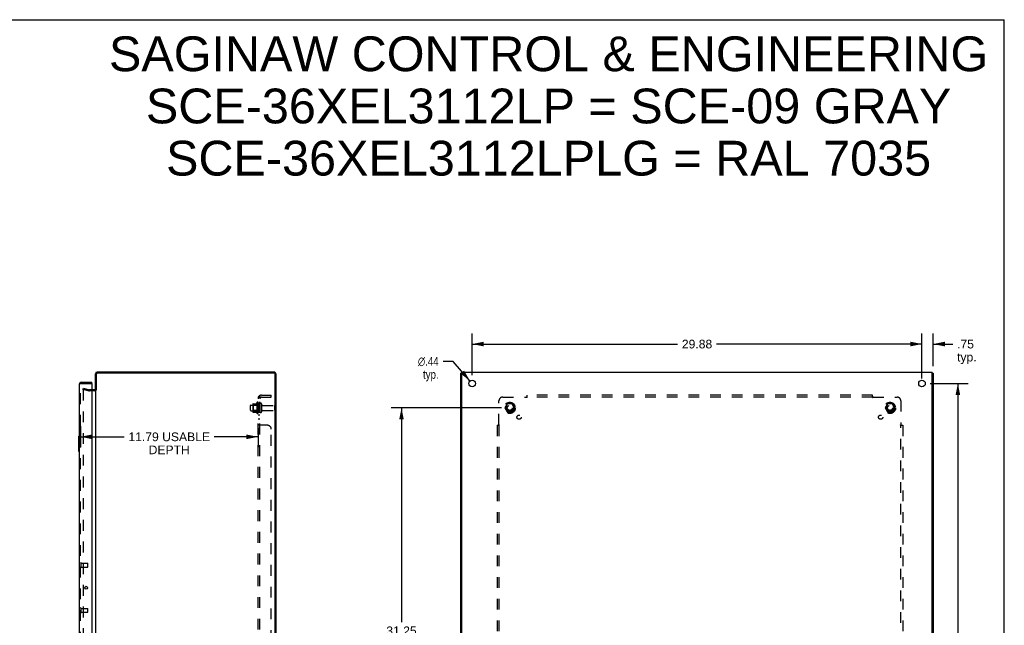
# Model space of a CAD drawing. Header units: inches. Extents: x 0 to 131, y 0 to 85.
# Tile 8 of 8: x 65 to 131, y 44 to 85. Entities that reach past the tile are written whole.
import ezdxf

# ---------------------------------------------------------------- set-up
doc = ezdxf.new("R2010")
doc.units = ezdxf.units.IN
doc.header["$LTSCALE"] = 7.192308
doc.header["$MEASUREMENT"] = 0
doc.linetypes.add('HIDDEN', pattern=[0.2, 0.1, -0.1])
doc.layers.get('0').update_dxf_attribs({"linetype": 'CONTINUOUS'})
for name, color, linetype in [('DEFAULT_2', 8, 'HIDDEN'), ('DIMENSIONS', 7, 'CONTINUOUS'), ('DOOR_ASSEMBLY', 7, 'CONTINUOUS'), ('SUBPANEL', 7, 'CONTINUOUS')]:
    doc.layers.add(name, color=color, linetype=linetype)
doc.styles.get("Standard").update_dxf_attribs({"font": 'arial.ttf'})
doc.styles.add('TEXTSTYLE_1', font='gdt', dxfattribs={"width": 0.8})
doc.dimstyles.new('DIMSTYLE_1', dxfattribs={"dimtxt": 0.576923, "dimasz": 0.769231, "dimexe": 0.09, "dimexo": 0.07, "dimgap": 0.0375, "dimtad": 0, "dimtih": 1, "dimtoh": 1, "dimzin": 4, "dimdsep": 46, "dimtxsty": 'Standard', "dimblk": '_FILLED', "dimblk1": '_FILLED', "dimblk2": '_FILLED', "dimcen": 0.09, "dimadec": 3, "dimazin": 1, "dimtfac": 1, "dimtdec": 3, "dimtofl": 0, "dimtmove": 0, "dimatfit": 3, "dimldrblk": '_FILLED', "dimfxl": 0, "dimtolj": 1, "dimtzin": 4, "dimarcsym": 0})
doc.dimstyles.new('DIMSTYLE_2', dxfattribs={"dimtxt": 0.576923, "dimasz": 0.769231, "dimexe": 0.09, "dimexo": 0.07, "dimgap": 0.09, "dimtad": 0, "dimtih": 1, "dimtoh": 1, "dimzin": 4, "dimdsep": 46, "dimtxsty": 'Standard', "dimblk": '_FILLED', "dimblk1": '_FILLED', "dimblk2": '_FILLED', "dimcen": 0.09, "dimadec": 3, "dimazin": 1, "dimtfac": 1, "dimtdec": 3, "dimtofl": 0, "dimtmove": 0, "dimatfit": 1, "dimldrblk": '_FILLED', "dimfxl": 0, "dimtolj": 1, "dimtzin": 4, "dimarcsym": 0})

# ---------------------------------------------------------------- blocks, each defined once
blk = doc.blocks.new('_FILLED')
at = {"color": 0, "linetype": 'ByBlock'}
blk.add_solid([(0, 0), (-1, 0.2), (-1, -0.2)], dxfattribs=at)
blk = doc.blocks.new('*D6')
at = {"layer": 'DIMENSIONS', "color": 2, "linetype": 'Continuous'}
for p, q in [((69.417, 57.649), (69.417, 56.25)), ((81.21, 57.54), (81.21, 56.25)), ((69.417, 56.943), (72.319, 56.943)), ((81.21, 56.943), (78.309, 56.943))]:
    blk.add_line(p, q, dxfattribs=at)
at = {"layer": 'DIMENSIONS', "color": 2, "linetype": 'Continuous', "xscale": 0.7692307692, "yscale": 0.7692307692, "zscale": 0.7692307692, "rotation": 180}
blk.add_blockref('_FILLED', (69.417, 56.943), dxfattribs=at)
at = {"layer": 'DIMENSIONS', "color": 2, "linetype": 'Continuous', "xscale": 0.7692307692, "yscale": 0.7692307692, "zscale": 0.7692307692}
blk.add_blockref('_FILLED', (81.21, 56.943), dxfattribs=at)
at = {"layer": 'DIMENSIONS', "color": 2, "linetype": 'Continuous', "insert": (75.314, 57.231), "char_height": 0.57692, "width": 5.41321, "attachment_point": 2, "line_spacing_factor": 0.9}
blk.add_mtext('11.79 USABLE\\PDEPTH', dxfattribs=at)
blk = doc.blocks.new('*D7')
at = {"layer": 'DIMENSIONS', "color": 2, "linetype": 'Continuous'}
for p, q in [((125.841, 60.487), (128.377, 60.487)), ((127.685, 60.487), (127.685, 43.814)), ((127.685, 25.987), (127.685, 42.66)), ((125.841, 25.987), (128.377, 25.987))]:
    blk.add_line(p, q, dxfattribs=at)
at = {"layer": 'DIMENSIONS', "color": 2, "linetype": 'Continuous', "xscale": 0.7692307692, "yscale": 0.7692307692, "zscale": 0.7692307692}
for p, rotation in [((127.685, 60.487), 90), ((127.685, 25.987), 270)]:
    blk.add_blockref('_FILLED', p, dxfattribs=dict(at, rotation=rotation))
at = {"layer": 'DIMENSIONS', "color": 2, "linetype": 'Continuous', "insert": (127.685, 43.526), "char_height": 0.5769, "width": 2.01601, "attachment_point": 2, "line_spacing_factor": 0.9}
blk.add_mtext('34.50', dxfattribs=at)
blk = doc.blocks.new('*D8')
at = {"layer": 'DIMENSIONS', "color": 2, "linetype": 'Continuous'}
for p, q in [((95.428, 61.026), (95.428, 63.788)), ((125.303, 61.026), (125.303, 63.788)), ((95.428, 63.096), (109.069, 63.096)), ((125.303, 63.096), (111.662, 63.096))]:
    blk.add_line(p, q, dxfattribs=at)
at = {"layer": 'DIMENSIONS', "color": 2, "linetype": 'Continuous', "xscale": 0.7692307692, "yscale": 0.7692307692, "zscale": 0.7692307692, "rotation": 180}
blk.add_blockref('_FILLED', (95.428, 63.096), dxfattribs=at)
at = {"layer": 'DIMENSIONS', "color": 2, "linetype": 'Continuous', "xscale": 0.7692307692, "yscale": 0.7692307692, "zscale": 0.7692307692}
blk.add_blockref('_FILLED', (125.303, 63.096), dxfattribs=at)
at = {"layer": 'DIMENSIONS', "color": 2, "linetype": 'Continuous', "insert": (110.365, 63.384), "char_height": 0.5769, "width": 2.01601, "attachment_point": 2, "line_spacing_factor": 0.9}
blk.add_mtext('29.88', dxfattribs=at)
blk = doc.blocks.new('*D11')
at = {"layer": 'DIMENSIONS', "color": 2, "linetype": 'Continuous'}
for p, q in [((94.168, 61.947), (93.495, 61.947)), ((95.285, 60.653), (94.168, 61.947))]:
    blk.add_line(p, q, dxfattribs=at)
at = {"layer": 'DIMENSIONS', "color": 2, "linetype": 'Continuous', "xscale": 0.7692307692, "yscale": 0.7692307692, "zscale": 0.7692307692, "rotation": 310.7939435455}
blk.add_blockref('_FILLED', (95.285, 60.653), dxfattribs=at)
at = {"layer": 'DIMENSIONS', "color": 2, "linetype": 'Continuous', "insert": (93.206, 62.235), "char_height": 0.57692, "width": 1.88876, "attachment_point": 3, "line_spacing_factor": 0.9, "style": 'TEXTSTYLE_1'}
blk.add_mtext('{\\fgdt;n}\\fArial;.44\\Ptyp.', dxfattribs=at)
blk = doc.blocks.new('*D13')
at = {"layer": 'DIMENSIONS', "color": 2, "linetype": 'Continuous'}
for p, q in [((97.389, 58.862), (90.047, 58.862)), ((90.739, 58.862), (90.739, 44.648)), ((90.739, 27.612), (90.739, 43.495)), ((97.389, 27.612), (90.047, 27.612))]:
    blk.add_line(p, q, dxfattribs=at)
at = {"layer": 'DIMENSIONS', "color": 2, "linetype": 'Continuous', "xscale": 0.7692307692, "yscale": 0.7692307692, "zscale": 0.7692307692}
for p, rotation in [((90.739, 58.862), 90), ((90.739, 27.612), 270)]:
    blk.add_blockref('_FILLED', p, dxfattribs=dict(at, rotation=rotation))
at = {"layer": 'DIMENSIONS', "color": 2, "linetype": 'Continuous', "insert": (90.739, 44.36), "char_height": 0.5769, "width": 2.01601, "attachment_point": 2, "line_spacing_factor": 0.9}
blk.add_mtext('31.25', dxfattribs=at)
blk = doc.blocks.new('*D15')
at = {"layer": 'DIMENSIONS', "color": 2, "linetype": 'Continuous'}
for p, q in [((125.303, 60.807), (125.303, 63.788)), ((126.053, 61.633), (126.053, 63.788)), ((125.303, 63.096), (123.764, 63.096)), ((126.053, 63.096), (127.344, 63.096))]:
    blk.add_line(p, q, dxfattribs=at)
at = {"layer": 'DIMENSIONS', "color": 2, "linetype": 'Continuous', "xscale": 0.7692307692, "yscale": 0.7692307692, "zscale": 0.7692307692}
blk.add_blockref('_FILLED', (125.303, 63.096), dxfattribs=at)
at = {"layer": 'DIMENSIONS', "color": 2, "linetype": 'Continuous', "xscale": 0.7692307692, "yscale": 0.7692307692, "zscale": 0.7692307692, "rotation": 180}
blk.add_blockref('_FILLED', (126.053, 63.096), dxfattribs=at)
at = {"layer": 'DIMENSIONS', "color": 2, "linetype": 'Continuous', "insert": (127.632, 63.384), "char_height": 0.5769, "width": 1.29754, "attachment_point": 1, "line_spacing_factor": 0.9}
blk.add_mtext('.75\\Ptyp.', dxfattribs=at)

msp = doc.modelspace()

# ---------------------------------------------------------------- linework, layer by layer
at = {"color": 7, "linetype": 'Continuous'}
for p, q in [((0, 84.615), (130.769, 84.615)), ((130.769, 0), (130.769, 84.615)), ((94.753, 61.174), (94.678, 61.174)), ((125.978, 61.174), (126.053, 61.174))]:
    msp.add_line(p, q, dxfattribs=at)
at = {"color": 3, "linetype": 'Continuous'}
for p, q in [((70.41, 60.062), (70.41, 61.12)), ((70.473, 61.094), (70.473, 60.06)), ((82.274, 61.237), (70.527, 61.237)), ((82.267, 61.174), (70.553, 61.174)), ((82.347, 25.38), (82.347, 61.094)), ((82.41, 25.373), (82.41, 61.101)), ((94.678, 25.3), (94.678, 61.174)), ((94.753, 25.237), (94.753, 61.237)), ((94.753, 61.237), (125.978, 61.237)), ((125.978, 25.237), (125.978, 61.237)), ((126.053, 61.174), (126.053, 25.3)), ((70.368, 60.062), (70.167, 60.062)), ((70.41, 60.035), (70.41, 26.439))]:
    msp.add_line(p, q, dxfattribs=at)
for centre in [(95.428, 60.487), (125.303, 60.487)]:
    msp.add_circle(centre, 0.219, dxfattribs=at)
for centre, radius, start, end in [((70.527, 61.12), 0.117, 90, 180), ((70.553, 61.094), 0.08, 90, 180), ((82.267, 61.094), 0.08, 0, 90), ((82.274, 61.101), 0.136, 0, 90), ((70.368, 60.104), 0.042, 270, 360)]:
    msp.add_arc(centre, radius, start, end, dxfattribs=at)
at = {"layer": 'DEFAULT_2', "color": 8, "linetype": 'HIDDEN'}
for p, q in [((69.598, 60.094), (69.617, 60.167)), ((69.617, 60.167), (70.003, 60.063)), ((69.598, 60.094), (69.984, 59.991)), ((69.598, 60.063), (69.598, 26.412)), ((70.167, 60.062), (70.01, 60.062)), ((70.368, 59.987), (70.01, 59.987)), ((80.71, 58.705), (80.71, 59.02)), ((80.74, 59.05), (81.335, 59.05)), ((80.874, 59.118), (80.874, 58.607)), ((80.894, 59.046), (80.874, 59.066)), ((80.885, 59.14), (81.113, 59.14)), ((80.894, 59.046), (80.894, 58.679)), ((81.19, 59.046), (80.894, 59.046)), ((81.14, 59.218), (81.14, 58.506)), ((81.19, 59.046), (81.21, 59.066)), ((81.19, 59.046), (81.19, 58.679)), ((81.21, 59.196), (81.21, 58.528)), ((81.335, 59.12), (81.335, 58.605)), ((81.445, 59.12), (81.445, 58.605)), ((81.508, 59.027), (82.305, 59.027)), ((82.335, 58.727), (82.335, 58.997)), ((97.764, 59.135), (97.61, 58.867)), ((97.61, 58.857), (97.764, 58.59)), ((98.082, 59.14), (97.773, 59.14)), ((98.245, 58.867), (98.091, 59.135)), ((98.091, 58.59), (98.245, 58.857)), ((123.014, 59.135), (122.86, 58.867)), ((122.86, 58.857), (123.014, 58.59)), ((123.332, 59.14), (123.023, 59.14)), ((123.495, 58.867), (123.341, 59.135)), ((123.341, 58.59), (123.495, 58.857)), ((80.74, 58.675), (81.335, 58.675)), ((80.894, 58.679), (80.874, 58.659)), ((80.885, 58.585), (81.113, 58.585)), ((81.19, 58.679), (80.894, 58.679)), ((81.19, 58.679), (81.21, 58.659)), ((81.508, 58.697), (82.305, 58.697)), ((98.082, 58.585), (97.773, 58.585)), ((123.332, 58.585), (123.023, 58.585))]:
    msp.add_line(p, q, dxfattribs=at)
for points in [[(69.598, 60.063), (69.598, 60.063), (69.598, 60.064), (69.598, 60.065), (69.598, 60.066), (69.598, 60.066), (69.598, 60.067), (69.598, 60.068), (69.599, 60.069), (69.599, 60.069), (69.599, 60.07), (69.599, 60.071), (69.6, 60.071), (69.6, 60.072), (69.6, 60.073), (69.601, 60.073), (69.601, 60.074), (69.602, 60.075), (69.602, 60.075), (69.603, 60.076), (69.603, 60.076), (69.604, 60.077), (69.604, 60.077), (69.605, 60.078), (69.605, 60.078), (69.606, 60.079), (69.606, 60.079), (69.607, 60.08), (69.608, 60.08), (69.608, 60.08), (69.609, 60.081), (69.61, 60.081), (69.61, 60.081), (69.611, 60.082), (69.612, 60.082), (69.612, 60.082), (69.613, 60.082), (69.614, 60.082), (69.615, 60.082), (69.615, 60.082), (69.616, 60.083), (69.617, 60.083), (69.617, 60.083)], [(69.617, 60.083), (69.616, 60.083), (69.614, 60.082), (69.612, 60.082), (69.61, 60.081), (69.608, 60.08), (69.607, 60.079), (69.605, 60.078), (69.604, 60.077), (69.602, 60.076), (69.601, 60.074), (69.6, 60.072), (69.599, 60.07), (69.599, 60.069), (69.598, 60.067), (69.598, 60.065), (69.598, 60.063)], [(69.622, 60.082), (69.62, 60.082), (69.618, 60.083), (69.617, 60.083)], [(69.617, 60.083), (69.617, 60.083), (69.618, 60.083), (69.619, 60.082), (69.62, 60.082), (69.62, 60.082), (69.621, 60.082), (69.622, 60.082)]]:
    msp.add_lwpolyline(points, dxfattribs=at)
for centre, radius in [((97.928, 58.862), 0.372), ((97.928, 58.862), 0.356), ((97.928, 58.862), 0.312), ((97.928, 58.862), 0.204), ((97.928, 58.862), 0.188), ((97.928, 58.862), 0.183), ((97.928, 58.862), 0.165), ((123.178, 58.862), 0.372), ((123.178, 58.862), 0.356), ((123.178, 58.862), 0.312), ((123.178, 58.862), 0.204), ((123.178, 58.862), 0.188), ((123.178, 58.862), 0.183), ((123.178, 58.862), 0.165)]:
    msp.add_circle(centre, radius, dxfattribs=at)
for centre, radius, start, end in [((70.01, 60.087), 0.1, 255, 270), ((70.01, 60.087), 0.025, 255, 270), ((70.368, 60.104), 0.117, 270, 326.90018), ((80.74, 59.02), 0.03, 90, 180), ((81.016, 59.118), 0.141, 174.79195, 180), ((80.885, 59.13), 0.01, 90, 174.80617), ((81.094, 59.15), 0.01, 270, 336.03207), ((81.741, 58.862), 0.698, 149.33687, 156.03207), ((81.172, 59.196), 0.0384, 0, 145.55034), ((81.39, 59.12), 0.055, 0, 180), ((81.508, 59.09), 0.0625, 180, 270), ((82.305, 58.997), 0.03, 360, 90), ((97.619, 58.862), 0.01, 150.01268, 209.98829), ((97.773, 59.13), 0.01, 90.01235, 149.98915), ((98.082, 59.13), 0.01, 30.01204, 89.98872), ((98.236, 58.862), 0.01, 330.01268, 29.98829), ((122.869, 58.862), 0.01, 150.01268, 209.98829), ((123.023, 59.13), 0.01, 90.01235, 149.98915), ((123.332, 59.13), 0.01, 30.01204, 89.98872), ((123.486, 58.862), 0.01, 330.01268, 29.98829), ((80.74, 58.705), 0.03, 180, 270), ((81.016, 58.607), 0.141, 180, 185.20805), ((80.885, 58.595), 0.01, 185.19383, 270), ((81.094, 58.575), 0.01, 23.96793, 90), ((81.741, 58.862), 0.698, 203.96793, 210.66313), ((81.172, 58.528), 0.0384, 214.44966, 360), ((81.39, 58.605), 0.055, 180, 360), ((81.508, 58.635), 0.0625, 90, 180), ((82.305, 58.727), 0.03, 270, 0), ((97.773, 58.595), 0.01, 210.01204, 269.98872), ((98.082, 58.595), 0.01, 270.01235, 329.98915), ((123.023, 58.595), 0.01, 210.01204, 269.98872), ((123.332, 58.595), 0.01, 270.01235, 329.98915)]:
    msp.add_arc(centre, radius, start, end, dxfattribs=at)
at = {"layer": 'DOOR_ASSEMBLY', "color": 3, "linetype": 'Continuous'}
for p, q in [((69.342, 60.445), (69.342, 26.029)), ((69.459, 60.562), (70.167, 60.562)), ((70.167, 60.472), (70.167, 26.002))]:
    msp.add_line(p, q, dxfattribs=at)
at = {"layer": 'DOOR_ASSEMBLY', "color": 8, "linetype": 'HIDDEN'}
for p, q in [((69.417, 26.029), (69.417, 60.445)), ((69.459, 60.487), (70.152, 60.487)), ((69.46, 48.287), (69.46, 48.571)), ((69.46, 48.553), (69.907, 48.553)), ((69.917, 48.315), (69.917, 48.543)), ((69.46, 48.305), (69.907, 48.305)), ((69.46, 45.287), (69.46, 45.571)), ((69.46, 45.553), (69.907, 45.553)), ((69.46, 45.305), (69.907, 45.305)), ((69.917, 45.315), (69.917, 45.543))]:
    msp.add_line(p, q, dxfattribs=at)
at = {"layer": 'DOOR_ASSEMBLY', "color": 7, "linetype": 'Continuous'}
for p, q in [((70.167, 60.487), (70.152, 60.487)), ((70.167, 60.487), (70.167, 60.562)), ((69.282, 56.972), (69.282, 56.002)), ((69.297, 56.987), (69.342, 56.987)), ((69.329, 56.887), (69.329, 56.087)), ((69.297, 55.987), (69.342, 55.987))]:
    msp.add_line(p, q, dxfattribs=at)
for points in [[(69.327, 56.923), (69.328, 56.918), (69.328, 56.912), (69.329, 56.906), (69.329, 56.9), (69.329, 56.894), (69.329, 56.887)], [(69.329, 56.087), (69.329, 56.081), (69.329, 56.075), (69.329, 56.069), (69.328, 56.063), (69.328, 56.057), (69.327, 56.051)]]:
    msp.add_lwpolyline(points, dxfattribs=at)
at = {"layer": 'DOOR_ASSEMBLY', "color": 3, "linetype": 'Continuous'}
msp.add_circle((69.795, 46.929), 0.094, dxfattribs=at)
for centre, radius, start, end in [((69.459, 60.445), 0.117, 90, 180), ((70.152, 60.472), 0.015, 0, 90)]:
    msp.add_arc(centre, radius, start, end, dxfattribs=at)
at = {"layer": 'DOOR_ASSEMBLY', "color": 8, "linetype": 'HIDDEN'}
for centre, radius, start, end in [((69.459, 60.445), 0.042, 90, 180), ((69.439, 48.571), 0.0215, 360, 180), ((69.907, 48.543), 0.01, 360, 90), ((69.439, 48.287), 0.0215, 180, 0), ((69.907, 48.315), 0.01, 270, 0), ((69.439, 45.571), 0.0215, 360, 180), ((69.439, 45.287), 0.0215, 180, 0), ((69.907, 45.543), 0.01, 360, 90), ((69.907, 45.315), 0.01, 270, 0)]:
    msp.add_arc(centre, radius, start, end, dxfattribs=at)
at = {"layer": 'DOOR_ASSEMBLY', "color": 7, "linetype": 'Continuous'}
for centre, start, end in [((69.297, 56.972), 90, 180), ((69.327, 56.972), 0, 90), ((69.297, 56.002), 180, 270), ((69.327, 56.002), 270, 360)]:
    msp.add_arc(centre, 0.015, start, end, dxfattribs=at)
at = {"layer": 'SUBPANEL', "color": 8, "linetype": 'HIDDEN'}
for p, q in [((81.21, 26.894), (81.21, 59.581)), ((81.335, 59.581), (81.21, 59.581)), ((81.264, 59.62), (81.361, 59.54)), ((81.288, 59.579), (81.289, 59.579)), ((81.291, 59.578), (81.292, 59.578)), ((81.292, 59.578), (81.294, 59.577)), ((81.294, 59.577), (81.295, 59.577)), ((81.295, 59.577), (81.297, 59.576)), ((81.297, 59.576), (81.298, 59.576)), ((81.298, 59.576), (81.3, 59.576)), ((81.3, 59.576), (81.301, 59.575)), ((81.301, 59.575), (81.303, 59.575)), ((81.303, 59.575), (81.304, 59.574)), ((81.304, 59.574), (81.306, 59.573)), ((81.335, 26.894), (81.335, 59.581)), ((81.336, 59.561), (81.335, 59.561)), ((81.447, 59.706), (82.085, 59.706)), ((81.447, 59.581), (82.085, 59.581)), ((82.085, 59.581), (82.085, 59.706)), ((97.459, 59.581), (99.048, 59.581)), ((99.062, 59.595), (99.059, 59.592)), ((99.067, 59.6), (99.062, 59.595)), ((99.084, 59.54), (99.084, 59.706)), ((122.021, 59.706), (99.084, 59.706)), ((122.021, 59.581), (99.084, 59.581)), ((122.021, 59.54), (122.021, 59.706)), ((122.057, 59.581), (123.646, 59.581)), ((81.335, 59.112), (81.21, 59.112)), ((97.209, 57.741), (97.209, 59.331)), ((123.896, 59.331), (123.896, 57.741)), ((81.335, 58.612), (81.21, 58.612)), ((81.335, 58.384), (81.21, 58.384)), ((81.335, 58.103), (81.21, 58.103)), ((81.335, 57.741), (81.21, 57.741)), ((81.213, 57.734), (81.212, 57.736)), ((81.216, 57.731), (81.214, 57.733)), ((81.835, 57.706), (81.264, 57.706)), ((81.335, 57.74), (81.335, 57.741)), ((81.356, 57.721), (81.355, 57.722)), ((81.36, 57.716), (81.359, 57.717)), ((81.361, 57.713), (81.361, 57.714)), ((81.361, 57.71), (81.361, 57.712)), ((97.084, 57.706), (97.084, 28.769)), ((97.084, 57.706), (97.25, 57.706)), ((97.209, 57.706), (97.209, 28.769)), ((123.855, 57.706), (124.021, 57.706)), ((123.896, 28.769), (123.896, 57.706)), ((123.911, 57.727), (123.907, 57.731)), ((123.915, 57.723), (123.911, 57.727)), ((124.021, 57.706), (124.021, 28.769)), ((82.085, 29.019), (82.085, 57.456))]:
    msp.add_line(p, q, dxfattribs=at)
for points in [[(81.233, 59.601), (81.23, 59.6), (81.227, 59.598), (81.224, 59.597), (81.221, 59.595), (81.219, 59.594), (81.216, 59.592), (81.214, 59.59), (81.213, 59.589), (81.212, 59.587), (81.211, 59.585), (81.211, 59.584), (81.21, 59.582), (81.21, 59.581)], [(81.264, 59.62), (81.263, 59.618), (81.261, 59.616), (81.258, 59.614), (81.255, 59.612), (81.253, 59.61), (81.249, 59.609), (81.246, 59.607), (81.243, 59.605), (81.239, 59.604), (81.233, 59.601)], [(81.279, 59.581), (81.278, 59.581), (81.278, 59.581), (81.277, 59.581), (81.277, 59.581), (81.277, 59.581), (81.276, 59.581), (81.276, 59.581), (81.276, 59.581), (81.276, 59.581), (81.276, 59.581)], [(81.276, 59.581), (81.276, 59.581), (81.276, 59.581), (81.276, 59.581), (81.276, 59.581), (81.276, 59.581), (81.277, 59.581), (81.277, 59.581), (81.278, 59.581), (81.278, 59.581), (81.279, 59.581), (81.279, 59.581), (81.279, 59.581), (81.28, 59.58), (81.28, 59.58), (81.281, 59.58), (81.282, 59.58), (81.282, 59.58), (81.283, 59.58), (81.283, 59.58), (81.284, 59.58), (81.284, 59.58), (81.285, 59.579), (81.286, 59.579), (81.286, 59.579), (81.287, 59.579), (81.288, 59.579)], [(81.289, 59.579), (81.29, 59.578), (81.291, 59.578)], [(81.306, 59.573), (81.308, 59.573), (81.309, 59.573), (81.309, 59.572), (81.31, 59.572), (81.311, 59.572), (81.312, 59.571), (81.313, 59.571), (81.314, 59.571), (81.315, 59.57), (81.316, 59.57), (81.317, 59.569), (81.318, 59.569), (81.318, 59.569), (81.319, 59.568), (81.32, 59.568), (81.321, 59.568), (81.322, 59.567), (81.323, 59.567), (81.323, 59.566), (81.324, 59.566), (81.325, 59.566), (81.326, 59.565), (81.326, 59.565), (81.327, 59.565), (81.328, 59.564), (81.329, 59.564), (81.329, 59.564), (81.33, 59.563), (81.331, 59.563), (81.331, 59.563), (81.332, 59.562), (81.333, 59.562), (81.333, 59.562), (81.334, 59.561), (81.334, 59.561), (81.335, 59.561), (81.335, 59.56), (81.336, 59.56), (81.337, 59.56), (81.337, 59.56), (81.337, 59.559), (81.338, 59.559), (81.338, 59.559), (81.339, 59.559), (81.339, 59.558), (81.339, 59.558)], [(81.353, 59.554), (81.348, 59.559), (81.347, 59.561), (81.345, 59.563), (81.343, 59.565), (81.342, 59.567), (81.34, 59.569), (81.339, 59.571), (81.338, 59.573), (81.337, 59.575), (81.336, 59.576), (81.336, 59.578), (81.335, 59.58), (81.335, 59.581)], [(81.339, 59.558), (81.339, 59.558), (81.339, 59.558), (81.339, 59.558), (81.339, 59.559), (81.338, 59.559), (81.338, 59.559), (81.338, 59.559), (81.337, 59.56), (81.337, 59.56), (81.336, 59.56), (81.336, 59.561)], [(81.339, 59.558), (81.339, 59.558), (81.339, 59.558)], [(81.361, 59.54), (81.361, 59.541), (81.361, 59.541), (81.361, 59.542), (81.361, 59.543), (81.361, 59.544), (81.361, 59.544), (81.36, 59.545), (81.359, 59.547), (81.358, 59.548), (81.357, 59.549), (81.356, 59.551), (81.355, 59.552), (81.353, 59.554)], [(99.059, 59.592), (99.057, 59.59), (99.056, 59.589), (99.054, 59.587), (99.052, 59.585), (99.051, 59.584), (99.05, 59.582), (99.048, 59.581)], [(99.058, 59.567), (99.057, 59.569), (99.056, 59.571), (99.055, 59.573), (99.053, 59.575), (99.052, 59.576), (99.051, 59.578), (99.05, 59.58), (99.048, 59.581)], [(99.084, 59.54), (99.082, 59.541), (99.081, 59.541), (99.079, 59.542), (99.078, 59.543), (99.077, 59.544), (99.075, 59.544), (99.074, 59.545), (99.073, 59.547), (99.072, 59.548), (99.07, 59.549), (99.069, 59.551), (99.068, 59.552), (99.067, 59.554), (99.065, 59.555), (99.064, 59.557), (99.063, 59.559), (99.062, 59.561), (99.061, 59.563), (99.058, 59.567)], [(99.084, 59.62), (99.082, 59.618), (99.081, 59.616), (99.08, 59.614), (99.078, 59.612), (99.077, 59.61), (99.075, 59.609), (99.074, 59.607), (99.072, 59.605), (99.071, 59.604), (99.07, 59.603), (99.068, 59.601), (99.067, 59.6)], [(122.021, 59.62), (122.023, 59.618), (122.024, 59.616), (122.026, 59.614), (122.027, 59.612), (122.028, 59.61), (122.03, 59.609), (122.031, 59.607), (122.033, 59.605), (122.034, 59.604), (122.035, 59.603), (122.037, 59.601), (122.038, 59.6), (122.044, 59.594)], [(122.021, 59.54), (122.023, 59.541), (122.024, 59.541), (122.026, 59.542), (122.027, 59.543), (122.028, 59.544), (122.03, 59.544), (122.031, 59.545), (122.032, 59.547), (122.034, 59.548), (122.035, 59.549), (122.036, 59.551), (122.037, 59.552), (122.038, 59.554), (122.04, 59.555), (122.041, 59.557), (122.042, 59.559), (122.043, 59.561), (122.044, 59.563)], [(122.044, 59.594), (122.046, 59.592), (122.048, 59.59), (122.05, 59.589), (122.051, 59.587), (122.053, 59.585), (122.054, 59.584), (122.056, 59.582), (122.057, 59.581)], [(122.044, 59.563), (122.047, 59.567), (122.048, 59.569), (122.049, 59.571), (122.051, 59.573), (122.052, 59.575), (122.053, 59.576), (122.054, 59.578), (122.056, 59.58), (122.057, 59.581)], [(81.211, 57.739), (81.21, 57.74), (81.21, 57.741)], [(81.219, 57.729), (81.216, 57.731), (81.214, 57.733), (81.213, 57.734), (81.212, 57.736), (81.211, 57.737), (81.211, 57.739), (81.21, 57.74), (81.21, 57.741)], [(81.224, 57.726), (81.221, 57.727), (81.219, 57.729)], [(81.23, 57.723), (81.227, 57.724), (81.224, 57.726)], [(81.243, 57.717), (81.236, 57.72), (81.233, 57.722), (81.23, 57.723)], [(81.261, 57.709), (81.258, 57.71), (81.255, 57.712), (81.253, 57.713), (81.249, 57.715), (81.246, 57.716), (81.243, 57.717)], [(81.264, 57.706), (81.263, 57.707), (81.261, 57.709)], [(81.342, 57.731), (81.34, 57.733), (81.339, 57.734), (81.338, 57.735), (81.337, 57.737), (81.336, 57.738), (81.336, 57.739), (81.335, 57.74), (81.335, 57.741)], [(81.348, 57.727), (81.345, 57.729), (81.343, 57.73), (81.342, 57.731), (81.34, 57.733), (81.339, 57.734), (81.338, 57.735)], [(81.353, 57.723), (81.352, 57.724), (81.35, 57.726), (81.348, 57.727)], [(81.361, 57.706), (81.361, 57.708), (81.361, 57.709), (81.361, 57.71), (81.361, 57.712), (81.361, 57.713), (81.361, 57.714), (81.36, 57.716), (81.359, 57.717), (81.358, 57.718), (81.357, 57.72), (81.356, 57.721), (81.355, 57.722), (81.353, 57.723)], [(81.361, 57.706), (81.361, 57.708), (81.361, 57.709)], [(97.17, 57.706), (97.172, 57.707), (97.174, 57.709), (97.176, 57.71), (97.178, 57.712), (97.179, 57.713), (97.181, 57.715), (97.183, 57.716), (97.184, 57.717), (97.186, 57.719), (97.187, 57.72), (97.189, 57.722), (97.19, 57.723), (97.196, 57.729)], [(97.196, 57.729), (97.198, 57.731), (97.2, 57.733), (97.201, 57.734), (97.203, 57.736), (97.205, 57.737), (97.206, 57.739), (97.208, 57.74), (97.209, 57.741)], [(97.227, 57.729), (97.223, 57.731), (97.221, 57.733), (97.219, 57.734), (97.217, 57.735), (97.215, 57.737), (97.213, 57.738), (97.212, 57.739), (97.21, 57.74), (97.209, 57.741)], [(97.25, 57.706), (97.249, 57.708), (97.249, 57.709), (97.248, 57.71), (97.247, 57.712), (97.246, 57.713), (97.245, 57.714), (97.244, 57.716), (97.243, 57.717), (97.242, 57.718), (97.241, 57.72), (97.239, 57.721), (97.238, 57.722), (97.236, 57.723), (97.235, 57.724), (97.233, 57.726), (97.231, 57.727), (97.229, 57.728), (97.227, 57.729)], [(123.855, 57.706), (123.856, 57.708), (123.857, 57.709), (123.857, 57.71), (123.858, 57.712), (123.859, 57.713), (123.86, 57.714), (123.861, 57.716), (123.862, 57.717), (123.863, 57.718), (123.865, 57.72), (123.866, 57.721), (123.867, 57.722), (123.869, 57.723), (123.871, 57.724), (123.872, 57.726), (123.874, 57.727), (123.876, 57.728), (123.878, 57.729), (123.882, 57.731)], [(123.882, 57.731), (123.884, 57.733), (123.886, 57.734), (123.888, 57.735), (123.89, 57.737), (123.892, 57.738), (123.893, 57.739), (123.895, 57.74), (123.896, 57.741)], [(123.907, 57.731), (123.906, 57.733), (123.904, 57.734), (123.902, 57.736), (123.901, 57.737), (123.899, 57.739), (123.898, 57.74), (123.896, 57.741)], [(123.935, 57.706), (123.933, 57.707), (123.931, 57.709), (123.929, 57.71), (123.927, 57.712), (123.926, 57.713), (123.924, 57.715), (123.922, 57.716), (123.921, 57.717), (123.919, 57.719), (123.918, 57.72), (123.916, 57.722), (123.915, 57.723)]]:
    msp.add_lwpolyline(points, dxfattribs=at)
for centre, radius in [((97.928, 58.862), 0.25), ((123.178, 58.862), 0.25), ((98.546, 58.244), 0.141), ((122.559, 58.244), 0.141)]:
    msp.add_circle(centre, radius, dxfattribs=at)
for centre, radius, start, end in [((81.447, 59.469), 0.237, 90, 180), ((81.447, 59.469), 0.112, 90, 180), ((97.459, 59.331), 0.25, 90, 180), ((123.646, 59.331), 0.25, 0, 90), ((81.835, 57.456), 0.25, 0, 90)]:
    msp.add_arc(centre, radius, start, end, dxfattribs=at)

# ---------------------------------------------------------------- texts
at = {"layer": 'DIMENSIONS', "color": 2, "linetype": 'Continuous', "insert": (100.507, 83.507), "char_height": 2.30769, "width": 58.28424, "attachment_point": 2, "line_spacing_factor": 0.9}
msp.add_mtext('SAGINAW CONTROL & ENGINEERING\\PSCE-36XEL3112LP = SCE-09 GRAY\\PSCE-36XEL3112LPLG = RAL 7035', dxfattribs=at)

# ---------------------------------------------------------------- dimensions: what is measured, and where the dimension line sits
at = {"layer": 'DIMENSIONS', "color": 2, "linetype": 'Continuous'}
dim = msp.add_linear_dim(base=(125.302561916, 63.095675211), p1=(95.427561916, 60.955714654), p2=(125.302561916, 60.955714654), dimstyle='DIMSTYLE_1', dxfattribs=at)
dim.commit()
dim.dimension.update_dxf_attribs({"geometry": '*D8', "text_midpoint": (110.356332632, 63.092457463), "dimtype": 160})
for base, p1, p2, text, picture, middle in [((125.303, 63.096), (126.053, 61.563), (125.303, 60.737), '<>\\Ptyp.', '*D15', (128.281, 62.663)), ((69.417, 56.943), (81.21, 56.18), (69.417, 57.719), '<> USABLE\\PDEPTH', '*D6', (75.314, 56.51))]:
    dim = msp.add_linear_dim(base=base, p1=p1, p2=p2, angle=180, text=text, dimstyle='DIMSTYLE_1', dxfattribs=at)
    dim.commit()
    dim.dimension.update_dxf_attribs({"geometry": picture, "text_midpoint": middle, "dimtype": 160})
dim = msp.add_diameter_dim_2p(p1=(95.285, 60.653), p2=(95.57, 60.322), text='%%c<>\\Ptyp.', dimstyle='DIMSTYLE_2', override={"dimpost": '<>'}, dxfattribs=at)
dim.commit()
dim.dimension.update_dxf_attribs({"geometry": '*D11', "text_midpoint": (92.262, 61.514), "dimtype": 163})
for base, p1, p2, angle, picture, middle in [((127.685, 60.487), (125.771, 25.987), (125.771, 60.487), 90, '*D7', (127.683, 43.234)), ((90.739, 27.612), (97.459, 58.862), (97.459, 27.612), 270, '*D13', (90.74, 44.068))]:
    dim = msp.add_linear_dim(base=base, p1=p1, p2=p2, angle=angle, dimstyle='DIMSTYLE_1', dxfattribs=at)
    dim.commit()
    dim.dimension.update_dxf_attribs({"geometry": picture, "text_midpoint": middle, "dimtype": 160})

doc.saveas('drawing.dxf')
